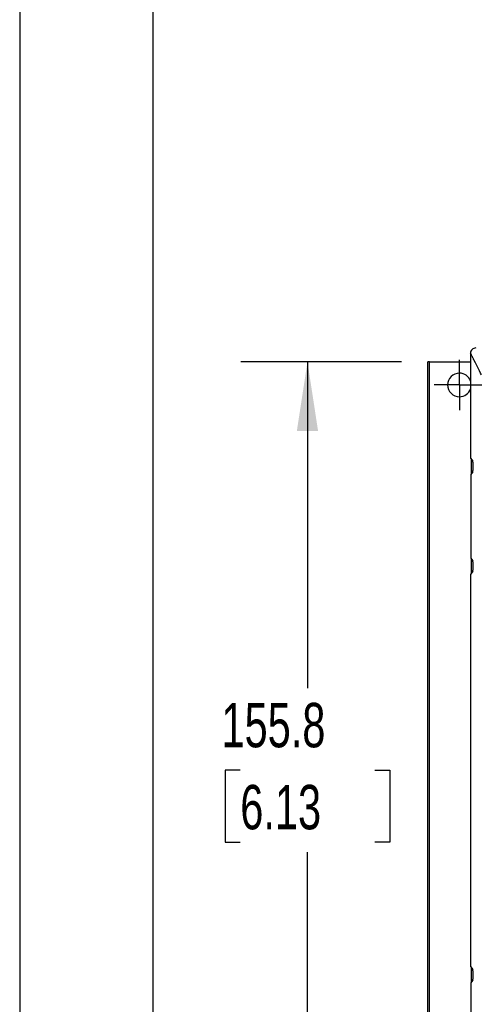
# Model space of a CAD drawing. Header units: millimetres. Extents: x 0 to 1118, y 0 to 864.
# Tile 6 of 42: x 0 to 87, y 244 to 432. Entities that reach past the tile are written whole.
import ezdxf

# ---------------------------------------------------------------- set-up
doc = ezdxf.new("R2010")
doc.units = ezdxf.units.MM
doc.header["$LTSCALE"] = 4
doc.linetypes.add('CENTERX2', pattern=[20.32, 12.7, -2.54, 2.54, -2.54])
doc.layers.add('CENTER', color=40, linetype='CENTERX2')
doc.layers.add('DIMENSIONS', color=140, linetype='Continuous', lineweight=25)
doc.layers.add('TEXT', color=140, linetype='Continuous', lineweight=25)
doc.styles.add('SLDTEXTSTYLE0', font='TXT', dxfattribs={"width": 0.7})
doc.dimstyles.new('SLDDIMSTYLE1', dxfattribs={"dimtxt": 8.632031, "dimasz": 13.208, "dimexe": 0, "dimexo": 0.0625, "dimgap": 2.158008, "dimtad": 0, "dimtih": 1, "dimtoh": 1, "dimlfac": 1, "dimrnd": 1e-09, "dimzin": 12, "dimdsep": 46, "dimtxsty": 'SLDTEXTSTYLE0', "dimsah": 1, "dimcen": 0.09, "dimadec": 0, "dimazin": 3, "dimtfac": 1, "dimtofl": 0, "dimtmove": 0, "dimatfit": 3, "dimfxl": 0, "dimfrac": 2, "dimtolj": 1, "dimtzin": 12, "dimarcsym": 0})

# ---------------------------------------------------------------- blocks, each defined once
blk = doc.blocks.new('_D_2')
at = {"layer": 'DIMENSIONS'}
for p, q in [((72.85, 366.53), (42.23, 366.53)), ((54.93, 366.53), (54.93, 304.28)), ((42.11, 288.63), (39.21, 288.63)), ((39.21, 288.63), (39.21, 274.91)), ((67.76, 288.63), (70.66, 288.63)), ((70.66, 288.63), (70.66, 274.91)), ((39.21, 274.91), (42.11, 274.91)), ((70.66, 274.91), (67.76, 274.91)), ((54.93, 210.73), (54.93, 272.97)), ((72.85, 210.73), (42.23, 210.73))]:
    blk.add_line(p, q, dxfattribs=at)
for points in [[(54.93, 366.53), (52.9, 353.32), (56.96, 353.32)], [(54.93, 210.73), (56.96, 223.93), (52.9, 223.93)]]:
    blk.add_solid(points, dxfattribs=at)
at = {"layer": 'DIMENSIONS', "char_height": 8.467, "attachment_point": 1, "style": 'SLDTEXTSTYLE0'}
for s, insert in [('155.8', (38.52, 301.47)), ('6.13', (42.11, 285.82))]:
    blk.add_mtext(s, dxfattribs=dict(at, insert=insert))
blk = doc.blocks.new('SW_CENTERMARKSYMBOL_4')
at = {"layer": 'CENTER', "color": 0}
for p, q in [((0, 2.54), (0, 4.79)), ((0, 0), (0, 2.54)), ((-2.54, 0), (-4.79, 0)), ((0, 0), (-2.54, 0)), ((0, 0), (0, -2.54)), ((0, 0), (2.54, 0)), ((2.54, 0), (4.79, 0)), ((0, -2.54), (0, -4.79))]:
    blk.add_line(p, q, dxfattribs=at)

msp = doc.modelspace()

# ---------------------------------------------------------------- linework, layer by layer
at = {"color": 7, "linetype": 'Continuous'}
msp.add_line((0.01, 863.611), (0.01, 0.011), dxfattribs=at)
for p, q in [((86.049, 368.177), (86.049, 348.177)), ((77.929, 210.726), (77.929, 366.526)), ((78.229, 366.526), (77.929, 366.526)), ((78.229, 210.726), (78.229, 366.526)), ((78.229, 366.526), (86.049, 366.526)), ((86.049, 348.177), (86.489, 347.59)), ((86.166, 348.02), (86.166, 345.146)), ((86.494, 347.39), (86.494, 345.776)), ((86.489, 345.576), (86.101, 345.059)), ((86.101, 345.059), (86.101, 329.107)), ((86.101, 329.107), (86.489, 328.59)), ((86.166, 329.02), (86.166, 326.146)), ((86.494, 328.39), (86.494, 326.776)), ((86.489, 326.576), (86.049, 325.989)), ((86.049, 325.989), (86.049, 251.164)), ((86.049, 251.164), (86.489, 250.577)), ((86.166, 251.007), (86.166, 248.133)), ((86.494, 250.377), (86.494, 248.763)), ((86.489, 248.564), (86.101, 248.047)), ((86.101, 248.047), (86.101, 232.094))]:
    msp.add_line(p, q)
at = {"flags": 128}
msp.add_lwpolyline([(88.144, 364.083), (87.951, 364.405), (87.757, 364.834), (87.557, 365.228), (87.362, 365.61), (87.166, 365.992), (86.971, 366.374), (86.682, 366.939), (86.644, 367.013), (86.606, 367.087), (86.564, 367.168), (86.507, 367.281), (86.467, 367.359), (86.445, 367.403), (86.411, 367.474), (86.37, 367.564), (86.323, 367.672), (86.266, 367.8), (86.219, 367.9), (86.135, 368.06), (86.049, 368.177)], dxfattribs=at)
for centre, radius, start, end in [((87.048, 368.177), 1, 89.9944, 180.0056), ((83.929, 362.126), 2.25, 90, 270), ((83.929, 362.126), 2.25, 19.56382, 90), ((83.929, 362.126), 2.25, 270, 340.43618), ((84.422, 347.438), 2.072, 358.68302, 4.2131), ((84.422, 345.729), 2.072, 355.7869, 1.31698), ((84.422, 328.438), 2.072, 358.68302, 4.2131), ((84.422, 326.729), 2.072, 355.7869, 1.31698), ((84.422, 250.425), 2.072, 358.68302, 4.2131), ((84.422, 248.716), 2.072, 355.7869, 1.31698)]:
    msp.add_arc(centre, radius, start, end)
at = {"layer": 'TEXT'}
msp.add_line((25.4, 838.2), (25.4, 25.4), dxfattribs=at)

# ---------------------------------------------------------------- block references
at = {"layer": 'CENTER'}
msp.add_blockref('SW_CENTERMARKSYMBOL_4', (83.929, 362.126), dxfattribs=at)

# ---------------------------------------------------------------- dimensions: what is measured, and where the dimension line sits
at = {"layer": 'DIMENSIONS'}
dim = msp.add_linear_dim(base=(54.932, 210.726), p1=(77.929, 366.526), p2=(77.929, 210.726), angle=90, dimstyle='SLDDIMSTYLE1', dxfattribs=at)
dim.commit()
dim.dimension.update_dxf_attribs({"geometry": '_D_2', "text_midpoint": (54.932, 288.626), "dimtype": 160})

doc.saveas('drawing.dxf')
